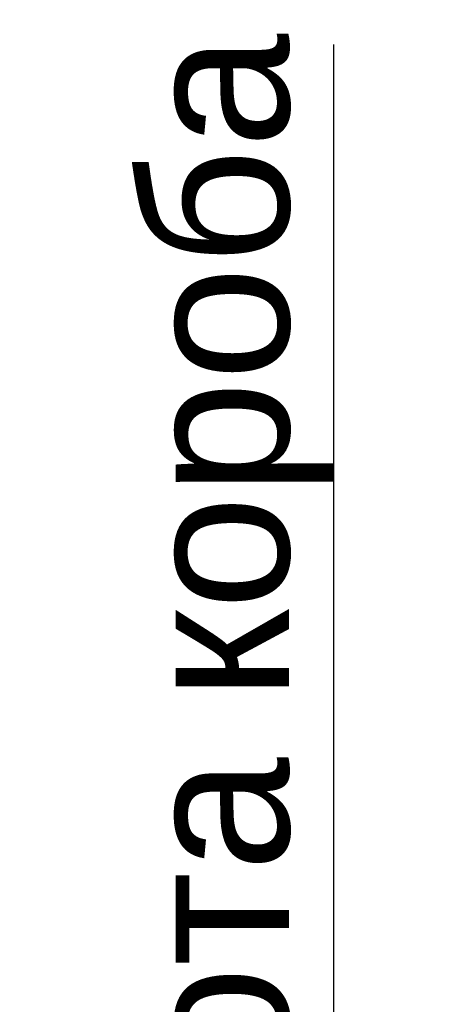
# Model space of a CAD drawing. Header units: millimetres. Extents: x -170541 to 538755, y -106344 to 863391.
# Tile 8 of 12: x 182852 to 183591, y -50994 to -49325. Entities that reach past the tile are written whole.
import ezdxf

# ---------------------------------------------------------------- set-up
doc = ezdxf.new("R2010")
doc.units = ezdxf.units.MM
doc.styles.add('Arial', font='arial.ttf', dxfattribs={"height": 250})
doc.styles.get("Standard").update_dxf_attribs({"font": 'isocpeur.ttf'})
doc.dimstyles.new('ISO-25', dxfattribs={"dimtxt": 2.5, "dimasz": 2.5, "dimexe": 1.25, "dimexo": 0.625, "dimtad": 1, "dimtxsty": 'Standard', "dimcen": 2.5, "dimadec": 0, "dimazin": 0, "dimtfac": 1, "dimtmove": 0, "dimatfit": 3, "dimfxl": 1, "dimarcsym": 0})

# ---------------------------------------------------------------- blocks, each defined once
blk = doc.blocks.new('*D613')
at = {"color": 0, "lineweight": -2, "transparency": 16777216}
for p, q in [((183385.1, -51718.9), (183385.1, -49366.7)), ((183160.9, -51718.9), (183386.4, -51718.9)), ((183385.1, -52075.7), (183385.1, -51721.4)), ((183155.9, -52078.2), (183386.4, -52078.2))]:
    blk.add_line(p, q, dxfattribs=at)
at = {"color": 0, "transparency": 16777216}
for points in [[(183384.7, -51721.4), (183385.5, -51721.4), (183385.1, -51718.9)], [(183384.7, -52075.7), (183385.5, -52075.7), (183385.1, -52078.2)]]:
    blk.add_solid(points, dxfattribs=at)
at = {"layer": 'Defpoints', "color": 0, "transparency": 16777216}
for p in [(183160.3, -51718.9), (183385.1, -51718.9), (183155.3, -52078.2)]:
    blk.add_point(p, dxfattribs=at)
at = {"color": 0, "transparency": 16777216, "insert": (183221.8, -50541.6), "char_height": 250, "attachment_point": 5, "rotation": 90, "style": 'Arial'}
blk.add_mtext('высота короба', dxfattribs=at)

msp = doc.modelspace()

# ---------------------------------------------------------------- dimensions: what is measured, and where the dimension line sits
at = {"color": 7}
dim = msp.add_linear_dim(base=(183385.105, -51718.897), p1=(183155.266, -52078.167), p2=(183160.266, -51718.897), angle=90, text='высота короба', dimstyle='ISO-25', override={"dimtxt": 50, "dimtxsty": 'Arial'}, dxfattribs=at)
dim.commit()
dim.dimension.update_dxf_attribs({"geometry": '*D613', "text_midpoint": (183221.792, -50541.573)})

doc.saveas('drawing.dxf')
